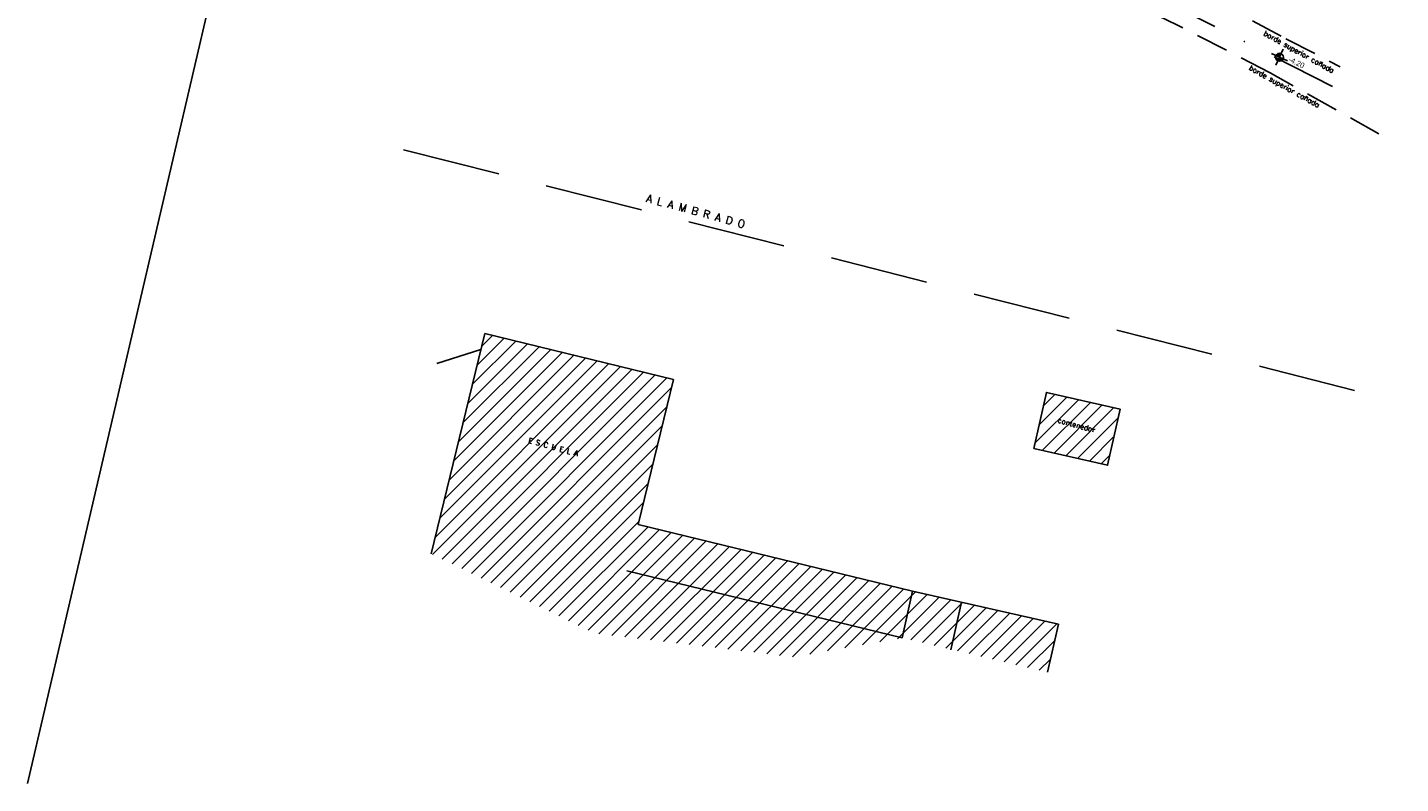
# Model space of a CAD drawing. Header units: millimetres. Extents: x 1779 to 9185, y -16436 to 1124.
# Tile 8 of 21: x 1973 to 2080, y 951 to 1009. Entities that reach past the tile are written whole.
import ezdxf

# ---------------------------------------------------------------- set-up
doc = ezdxf.new("R2010")
doc.units = ezdxf.units.MM
doc.header["$LTSCALE"] = 4
doc.linetypes.add('DASHDOT', pattern=[25.4, 12.7, -6.35, 0, -6.35])
doc.linetypes.add('HIDDEN', pattern=[9.525, 6.35, -3.175])
doc.layers.add('- 2 planimetria', color=7, linetype='Continuous')
doc.layers.add('planimetria', color=7, linetype='Continuous')
doc.styles.add('ARIAL NARROW', font='ARIALN.TTF')
doc.styles.add('L4', font='ROMANS.SHX', dxfattribs={"height": 0.4})

# ---------------------------------------------------------------- blocks, each defined once
blk = doc.blocks.new('nivel planta')
h = blk.add_hatch(color=253)
h.paths.add_polyline_path([(0, 0.06, 0.414214), (-0.06, 0), (0, 0)])
h.paths.add_polyline_path([(0.06, 0), (0, 0), (0, -0.06, 0.414214)])
for q in [(-0.132, 0), (0, 0.132), (0, -0.132), (0.132, 0)]:
    blk.add_line((0, 0), q)
blk.add_circle((0, 0), 0.0598)
at = {"style": 'ARIAL NARROW'}
blk.add_attdef('%%P0.00', (0.142, 0), '', height=0.08, dxfattribs=at)

msp = doc.modelspace()

# ---------------------------------------------------------------- hatches: boundary and pattern name
h = msp.add_hatch()
h.set_pattern_fill('LINE', color=252, scale=0.25, angle=45, style=0)
h.paths.add_polyline_path([(2023.14, 981.91), (2008.47, 985.48), (2004.31, 968.38), (2016.98, 962.2), (2032.42, 960.36), (2040.91, 961.84), (2041.7, 965.48), (2020.4, 970.65)])
h.paths.add_polyline_path([(2045.52, 964.61), (2041.7, 965.48), (2040.91, 961.84), (2044.69, 960.95)])
h.paths.add_polyline_path([(2053.04, 962.9), (2045.52, 964.61), (2044.69, 960.95), (2052.18, 959.18)])
h.paths.add_polyline_path([(2057.83, 979.61), (2052.1, 980.9), (2051.12, 976.54), (2056.85, 975.25)])
h.paths.add_polyline_path([(2011.77, 976.91), (2016.69, 975.57), (2016.85, 976.15), (2011.93, 977.49)], flags=24)
h.paths.add_polyline_path([(2052.89, 978.48), (2056.2, 977.58), (2056.36, 978.16), (2053.04, 979.06)], flags=24)

# ---------------------------------------------------------------- linework, layer by layer
at = {"layer": 'planimetria', "color": 7}
msp.add_line((2000.81, 1070.14), (1972.95, 950.53), dxfattribs=at)
at = {"layer": 'planimetria', "color": 252, "linetype": 'HIDDEN', "ltscale": 0.3}
msp.add_line((2002.17, 999.75), (2079.61, 980.16), dxfattribs=at)
at = {"layer": 'planimetria'}
for p, q in [((2004.31, 968.38), (2008.47, 985.48)), ((2023.14, 981.91), (2008.47, 985.48)), ((2008.17, 984.24), (2004.76, 983.14)), ((2020.4, 970.65), (2023.14, 981.91)), ((2041.7, 965.48), (2020.4, 970.65)), ((2019.52, 967.04), (2040.91, 961.84)), ((2040.91, 961.84), (2041.7, 965.48)), ((2053.04, 962.9), (2041.7, 965.48)), ((2044.68, 960.91), (2045.52, 964.61)), ((2052.18, 959.18), (2053.04, 962.9))]:
    msp.add_line(p, q, dxfattribs=at)
at = {"layer": 'planimetria', "color": 5, "linetype": 'DASHDOT', "ltscale": 0.1}
msp.add_lwpolyline([(2020.34, 1067.61), (2019.91, 1062.57), (2018.13, 1057.84), (2016.42, 1052.44), (2013.84, 1045.5), (2011.46, 1035.89), (2026.87, 1028.22), (2060.65, 1011.63), (2076.33, 1003.64)], dxfattribs=at)
at = {"layer": 'planimetria', "color": 252, "linetype": 'HIDDEN', "ltscale": 0.1}
for points in [[(2014.52, 1036.84), (2019.99, 1033), (2027.26, 1030.37), (2033.96, 1027.07), (2042.22, 1022.88), (2048.38, 1019.55), (2053.48, 1017.18), (2059.14, 1014.29), (2064.74, 1011.55), (2070.69, 1008.37), (2074.93, 1006.19)], [(2077.93, 1000.98), (2069.48, 1005.72), (2062.28, 1009.43), (2054.98, 1012.93), (2047.91, 1016.17), (2041.16, 1019.76), (2036.32, 1022.16), (2029.66, 1025.18), (2013.72, 1032.59)]]:
    msp.add_lwpolyline(points, dxfattribs=at)
at = {"layer": 'planimetria'}
msp.add_lwpolyline([(2051.12, 976.54), (2056.85, 975.25), (2057.83, 979.61), (2052.1, 980.9)], close=True, dxfattribs=at)

# ---------------------------------------------------------------- block references
at = {"layer": '- 2 planimetria', "xscale": 5.148000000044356, "yscale": 5.148000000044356, "zscale": 5.148000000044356, "rotation": 334.3772360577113}
msp.add_blockref('nivel planta', (2070.21, 1006.93), dxfattribs=at).add_auto_attribs({'%%P0.00': '-4.20'})

# ---------------------------------------------------------------- texts
at = {"layer": 'planimetria', "color": 252, "style": 'L4'}
for s, height, rotation, p in [('borde superior cañada', 0.4, 331.0416, (2068.93, 1008.66, -2.5)), ('borde superior cañada', 0.4, 331.0416, (2067.8, 1005.98, -2.5)), ('A L A M B R A D O', 0.6, 344.7526, (2020.96, 995.72, -2.5))]:
    msp.add_text(s, height=height, rotation=rotation, dxfattribs=at).set_placement(p)
at = {"layer": 'planimetria', "style": 'L4'}
for s, p in [('contenedor', (2052.95, 978.57, -2.5)), ('E S C U E L A', (2011.82, 977, -2.5))]:
    msp.add_text(s, height=0.4, rotation=344.7526, dxfattribs=at).set_placement(p)

doc.saveas('drawing.dxf')
